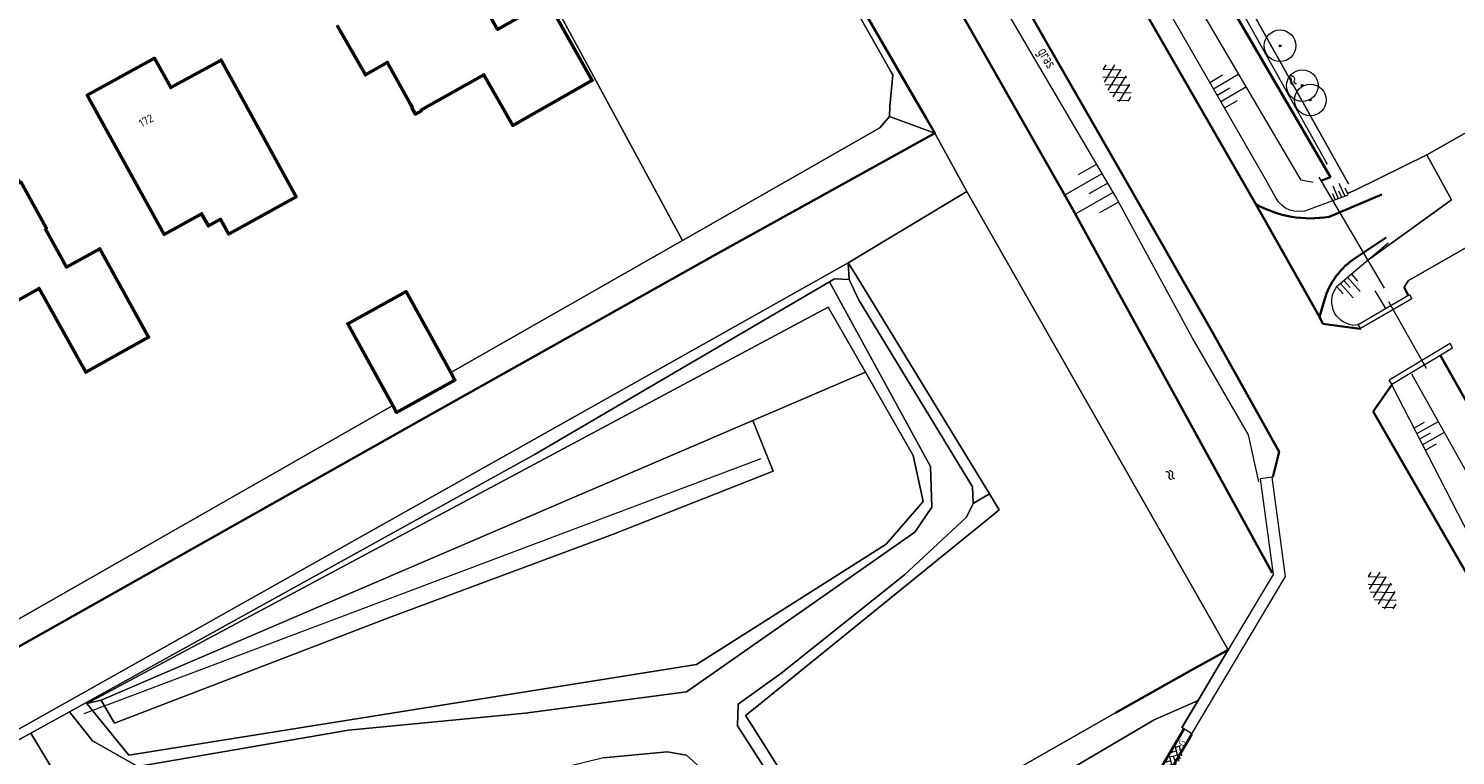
# Model space of a CAD drawing. Header units: metres. Extents: x 113441 to 115918, y 474822 to 477887.
# Tile 40 of 145: x 114567 to 114680, y 475976 to 476034. Entities that reach past the tile are written whole.
import ezdxf
from ezdxf.enums import TextEntityAlignment as Align

# ---------------------------------------------------------------- set-up
doc = ezdxf.new("R2010")
doc.units = ezdxf.units.M
doc.layers.get('0').update_dxf_attribs({"color": 252})
for name, color, linetype, lineweight in [('B-WE-GK-BESCHOEIING-G', 252, 'GK-BESCHOEIING', 35), ('B-WE-GK-KEERWAND_DAMWAND_HOUT-G', 30, 'Continuous', 18), ('B-WE-GR-BOOM-S', 90, 'Continuous', 13), ('B-WE-GR-GRAS-GV', 252, 'Continuous', 13), ('B-WE-GR-GROENVOORZIENING-GV', 252, 'Continuous', 18), ('B-WE-GW-TALUD-S', 90, 'Continuous', 18), ('B-WE-GW-TALUD_KRUIN-G', 252, 'Continuous', 18), ('B-WE-IE-TERREINAFSCHEIDING_KUNSTMATIG_HEKWERK-G', 252, 'IE-TERREINAFSCHEIDING-KUNSTMATIG', 18), ('B-WE-IE-TERREINAFSCHEIDING_KUNSTMATIG_MUUR-GV', 252, 'Continuous', 18), ('B-WE-KW-KUNSTWERK-G', 170, 'Continuous', 18), ('B-WE-KW-KUNSTWERK_DEK-GV', 252, 'Continuous', 18), ('B-WE-KW-KUNSTWERK_DUIKER-G', 252, 'Continuous', 18), ('B-WE-OG-BEBOUWING-GV', 7, 'Continuous', 50), ('B-WE-OG-BEBOUWING-T18', 7, 'Continuous', 50), ('B-WE-OG-BEBOUWING_LOODS-GV', 7, 'Continuous', 50), ('B-WE-OG-INFO-T18', 7, 'Continuous', 18), ('B-WE-OG-TERREIN_ERF-GV', 252, 'Continuous', 18), ('B-WE-OG-WATER-GV', 252, 'Continuous', 18), ('B-WE-OG-WATER-S', 130, 'Continuous', 18), ('B-WE-OG-WATER_SLOOT-G', 120, 'Continuous', 18), ('B-WE-OG-WATER_SLOOT-GV', 252, 'Continuous', 18), ('B-WE-VH-KANTVERHARDING_ASFALT-G', 60, 'Continuous', 35), ('B-WE-VH-KANTVERHARDING_BETONSTRAATSTEEN-G', 60, 'Continuous', 35), ('B-WE-VH-KANTVERHARDING_GRIND-G', 60, 'Continuous', 35), ('B-WE-VH-VERHARDING_ASFALT-S', 252, 'Continuous', 18), ('B-WE-VH-VERHARDING_BETONSTRAATSTEEN-S', 252, 'Continuous', 18), ('B-WE-VH-VERHARDING_HALFVERHARDING-GV', 252, 'Continuous', 18)]:
    doc.layers.add(name, color=color, linetype=linetype, lineweight=lineweight)
doc.layers.get('0').freeze()
doc.styles.add('NLCS-ISO', font='NLCS-ISO.ttf')
doc.styles.add('NLCS-ISO-ANNOTATIEF-T18', font='NLCS-ISO.ttf', dxfattribs={"height": 1.8})
doc.linetypes.add('GK-BESCHOEIING', pattern='A,30,-5,[1,NLCS.SHX,S=1,R=0,X=0,Y=0],-5', length=40)
doc.linetypes.add('IE-TERREINAFSCHEIDING-KUNSTMATIG', pattern='A,4,[82,NLCS.SHX,S=0.75,R=90,X=0,Y=0],4,-2', length=10)

# ---------------------------------------------------------------- blocks, each defined once
blk = doc.blocks.new('SGW-TALUD-SO')
for p, q in [((0, 0.502), (0.502, 0.502)), ((0, 0.251), (1.004, 0.251)), ((0, 0), (0.502, 0)), ((0, -0.251), (1.004, -0.251)), ((0, -0.502), (0.502, -0.502))]:
    blk.add_line(p, q)
blk = doc.blocks.new('SVH-BSS_KEIFORMAAT_KEPER_KL-SO')
for p, q in [((-3.44, -0.47), (-2.97, 0)), ((-3.31, 0.34), (-1.48, -1.48)), ((-2.52, 1.03), (-1.48, 0)), ((-2.23, -0.74), (0, 1.48)), ((-2.23, 0.74), (-1.57, 1.4)), ((-1.77, -1.77), (0, 0)), ((-0.74, 0.74), (1.48, -1.48)), ((-0.1, 1.58), (1.48, 0)), ((0.74, 0.74), (1.4, 1.4)), ((0.74, -0.74), (2.46, 0.98)), ((1.06, -1.91), (2.97, 0)), ((2.23, 0.74), (3.31, -0.34)), ((-0.74, -0.74), (0.5, -1.99)), ((-0.52, -2), (0, -1.48)), ((2.23, -0.74), (2.72, -1.24))]:
    blk.add_line(p, q)
at = {"style": 'NLCS-ISO'}
blk.add_attdef('FORMAAT', text='', height=1.8, dxfattribs=at).set_placement((-3.47, -0.23), align=Align.MIDDLE_RIGHT)
blk.add_attdef('KLEUR', text='', height=1.8, dxfattribs=at).set_placement((3.32, -0.22), align=Align.MIDDLE_LEFT)
at = {"style": 'NLCS-ISO', "flags": 1}
blk.add_attdef('FUNCTIE', text='', height=1.8, dxfattribs=at).set_placement((0.12, -3.58), align=Align.MIDDLE_CENTER)
blk = doc.blocks.new('SVH-ASFALT-SO')
at = {"ltscale": 0.1}
for p, q in [((-2.02, 1.3), (-1.1, 2.9)), ((0.22, -0.04), (-1.38, 2.73)), ((-1.15, 0.42), (0.57, 3.38)), ((1.65, -0.13), (-0.28, 3.22)), ((0, 0), (1.96, 3.4)), ((2.92, 0.07), (0.99, 3.42)), ((1.31, -0.14), (3.19, 3.13)), ((4.02, 0.57), (2.43, 3.33)), ((2.79, 0.04), (4.24, 2.55)), ((4.7, 1.8), (4.29, 2.51)), ((-1.63, 0.76), (-2.07, 1.52))]:
    blk.add_line(p, q, dxfattribs=at)
at = {"style": 'NLCS-ISO'}
blk.add_attdef('KLEUR', text='', height=1.8, dxfattribs=at).set_placement((6.35, 1.54), align=Align.MIDDLE_LEFT)
at = {"style": 'NLCS-ISO', "flags": 1}
blk.add_attdef('FUNCTIE', text='', height=1.8, dxfattribs=at).set_placement((0.87, -2.83), align=Align.MIDDLE_CENTER)
blk = doc.blocks.new('SOG-WATER-SO')
at = {"flags": 128}
for points in [[(-2.51, 0.56), (-2.43, 0.7, -0.538831), (-0.42, 0.73, 0.605168), (1.26, 0.93, -4.035705)], [(-2.88, -0.71), (-2.79, -0.57, -0.538831), (-0.79, -0.54, 0.605168), (0.89, -0.34, -4.035705)]]:
    blk.add_lwpolyline(points, format="xyb", dxfattribs=at)
blk = doc.blocks.new('SGR-BOOM_01')
at = {"ltscale": 0.1}
h = blk.add_hatch(color=256, dxfattribs=at)
edge = h.paths.add_edge_path()
edge.add_arc((0, 0), 0.15, 0, 360)
for radius in [2.5, 0.045]:
    blk.add_circle((0, 0), radius)
blk.add_circle((0, 0), 0.15, dxfattribs=at)

msp = doc.modelspace()

# ---------------------------------------------------------------- linework, layer by layer
at = {"layer": 'B-WE-GK-BESCHOEIING-G', "ltscale": 0.5, "flags": 128}
for points in [[(114665.287, 475990.594), (114649.267, 476019.81), (114630.525, 476052.801), (114620.571, 476070.735)], [(114638.687, 476025.306), (114637.968, 476026.55), (114637.005, 476028.214), (114628.369, 476043.139), (114613.379, 476069.216), (114613.025, 476069.832)], [(114669.9, 476021.85), (114660.28, 476038.37), (114658.472, 476041.612)], [(114531.186, 475976.687), (114555.576, 475989.503), (114556.634, 475990.076), (114559.96, 475985.142), (114563.394, 475983.101), (114598.376, 476002.802), (114621.349, 476015.713), (114638.687, 476025.306)], [(114669.9, 476021.85), (114669.747, 476022.113)], [(114669.151, 476021.544), (114669.9, 476021.85)], [(114676.032, 476012.51), (114675.702, 476013.167)], [(114694.255, 475980.089), (114686.379, 475993.993), (114678.564, 476007.788)], [(114659.012, 475982.966), (114659.062, 475982.994), (114661.835, 475984.513), (114661.835, 475984.513)], [(114652.929, 475979.558), (114659.012, 475982.966)]]:
    msp.add_lwpolyline(points, dxfattribs=at)
at = {"layer": 'B-WE-GK-KEERWAND_DAMWAND_HOUT-G'}
for points in [[(114672.072, 476010.204), (114676.131, 476012.567), (114676.328, 476012.23), (114672.277, 476009.894), (114672.072, 476010.204)], [(114674.754, 476005.457), (114674.74, 476005.492), (114679.518, 476008.361), (114679.342, 476008.709), (114674.543, 476005.814)], [(114674.74, 476005.492), (114674.543, 476005.814)]]:
    msp.add_lwpolyline(points, dxfattribs=at)
at = {"layer": 'B-WE-GR-GRAS-GV'}
for points in [[(114563.343, 475985.223), (114595.903, 476003.802), (114592.338, 476010.27), (114596.951, 476012.812), (114600.478, 476006.412), (114618.764, 476016.846), (114595.538, 476059.769), (114587.863, 476055.564), (114578.594, 476050.888), (114579.505, 476049.347), (114574.482, 476046.382), (114573.112, 476048.789), (114555.663, 476038.964)], [(114598.962, 476042.718), (114604.171, 476033.509), (114608.105, 476035.734), (114611.645, 476029.474), (114611.619, 476029.459), (114605.37, 476025.925), (114603.091, 476029.922), (114598.305, 476027.229), (114598.123, 476027.127), (114598.152, 476027.077), (114597.679, 476026.819), (114597.408, 476027.308), (114597.451, 476027.332), (114597.326, 476027.555), (114595.611, 476030.62), (114595.471, 476030.893), (114595.399, 476030.852), (114593.739, 476029.913), (114591.5, 476033.811)], [(114629.625, 475968.371), (114623.112, 475978.524), (114623.147, 475980.232), (114626.53, 475982.645), (114636.286, 475990.452), (114641.178, 475995), (114641.699, 475996.066), (114641.65, 475997.38), (114632.643, 476012.191), (114631.918, 476013.75), (114630.758, 476013.806), (114630.353, 476013.569), (114638.344, 475999.003), (114638.437, 475995.79), (114637.107, 475993.824), (114619.08, 475981.206), (114606.346, 475979.531), (114592.399, 475978.17), (114575.772, 475975.316), (114572.21, 475977.344), (114570.38, 475979.641), (114567.329, 475977.954), (114570.661, 475972.411)], [(114612.527, 475975.998), (114617.544, 475976.476), (114619.07, 475976.22), (114620.694, 475974.755)]]:
    msp.add_lwpolyline(points, dxfattribs=at)
for points in [[(114577.097, 476031.231), (114578.37, 476028.907), (114582.343, 476031.084), (114582.355, 476031.062), (114588.264, 476020.28), (114582.974, 476017.37), (114582.941, 476017.363), (114582.307, 476018.52), (114581.342, 476017.992), (114580.813, 476018.956), (114577.854, 476017.318), (114571.791, 476028.323)], [(114568.552, 476017.827), (114568.455, 476017.773), (114570.138, 476014.743), (114572.777, 476016.19), (114576.628, 476009.2), (114571.674, 476006.439), (114567.99, 476013.05), (114563.339, 476010.467), (114561.503, 476013.771), (114561.407, 476013.718), (114559.382, 476017.363), (114559.478, 476017.416), (114557.803, 476020.432), (114560.443, 476021.899), (114560.331, 476022.1), (114564.702, 476024.528), (114566.434, 476021.411), (114566.535, 476021.467)], [(114630.353, 476013.569), (114607.142, 475999.974), (114570.38, 475979.641), (114572.21, 475977.344), (114575.772, 475975.316), (114592.399, 475978.17), (114606.346, 475979.531), (114619.08, 475981.206), (114637.107, 475993.824), (114638.437, 475995.79), (114638.344, 475999.003)], [(114633.199, 476006.457), (114630.269, 476011.585), (114571.764, 475980.289), (114572.882, 475980.539), (114624.305, 476002.635)], [(114575.076, 475976.196), (114571.764, 475980.289), (114630.269, 476011.585), (114633.199, 476006.457), (114636.966, 475999.862), (114637.75, 475996.243), (114634.832, 475992.879), (114619.864, 475983.362)], [(114634.832, 475992.879), (114637.75, 475996.243), (114636.966, 475999.862), (114633.199, 476006.457), (114624.305, 476002.635), (114625.909, 475998.617), (114613.229, 475993.623), (114595.572, 475987.058), (114573.948, 475978.724), (114572.882, 475980.539), (114571.764, 475980.289), (114575.076, 475976.196), (114619.864, 475983.362)], [(114624.305, 476002.635), (114572.882, 475980.539), (114573.948, 475978.724), (114595.572, 475987.058), (114613.229, 475993.623), (114625.909, 475998.617)], [(114567.329, 475977.954), (114565.702, 475977.054), (114542.525, 475963.791), (114548.691, 475954.061), (114572.327, 475967.967), (114570.661, 475972.411)]]:
    msp.add_lwpolyline(points, close=True, dxfattribs=at)
at = {"layer": 'B-WE-GR-GROENVOORZIENING-GV'}
msp.add_lwpolyline([(114658.163, 475978.376), (114659.449, 475980.526), (114655.98, 475979.005), (114637.797, 475968.288), (114633.735, 475966.332), (114625.056, 475961.689), (114623.759, 475960.712), (114596.139, 475945.371), (114558.247, 475924.036), (114518.814, 475901.014), (114496.207, 475888.861), (114488.673, 475886.112), (114487.563, 475886.006), (114494.033, 475880.1), (114494.156, 475880.563), (114494.48, 475881.536)], dxfattribs=at)
at = {"layer": 'B-WE-GW-TALUD_KRUIN-G'}
for points in [[(114664.233, 475997.777), (114663.421, 476001.49), (114658.997, 476009.184), (114652.956, 476020.286), (114645.199, 476033.501), (114639.227, 476043.733), (114632.864, 476054.971), (114627.59, 476063.93), (114624.355, 476069.038), (114622.756, 476070.776), (114620.864, 476071.61), (114614.792, 476073.684, 0.1661546), (114610.382, 476073.354), (114602.815, 476069.744, 0.2666643), (114601.817, 476067.767), (114603.012, 476065.266)], [(114671.281, 476020.424), (114668.222, 476019.289, -0.4001695), (114665.57, 476020.249), (114664.764, 476021.673), (114655.069, 476038.584), (114649.886, 476048.214), (114649.836, 476048.136), (114644.472, 476057.468), (114641.073, 476064.071), (114641.627, 476067.239), (114641.621, 476067.898)], [(114671.621, 476010.158, -0.5921792), (114670.469, 476013.276), (114674.448, 476016.643)]]:
    msp.add_lwpolyline(points, format="xyb", dxfattribs=at)
for points in [[(114671.621, 476010.158), (114672.072, 476010.204)], [(114690.275, 475977.721), (114689.043, 475979.209), (114681.855, 475991.625), (114674.754, 476005.457)], [(114624.305, 476002.635), (114625.909, 475998.617), (114613.229, 475993.623), (114595.572, 475987.058), (114573.948, 475978.724), (114572.882, 475980.539)], [(114572.882, 475980.539), (114624.305, 476002.635)]]:
    msp.add_lwpolyline(points, dxfattribs=at)
at = {"layer": 'B-WE-IE-TERREINAFSCHEIDING_KUNSTMATIG_HEKWERK-G'}
msp.add_line((114669.662, 476022.846), (114645.042, 476066.877), dxfattribs=at)
msp.add_lwpolyline([(114571.535, 475979.493), (114624.97, 475999.621)], dxfattribs=at)
at = {"layer": 'B-WE-IE-TERREINAFSCHEIDING_KUNSTMATIG_MUUR-GV'}
for points in [[(114661.835, 475984.513), (114661.835, 475984.513), (114660.784, 475982.757), (114659.449, 475980.526), (114658.163, 475978.376)], [(114661.886, 475984.598), (114661.835, 475984.513), (114661.835, 475984.513)]]:
    msp.add_lwpolyline(points, dxfattribs=at)
at = {"layer": 'B-WE-KW-KUNSTWERK-G'}
for points in [[(114658.959, 475977.893), (114658.173, 475978.385), (114665.393, 475990.474), (114664.376, 475998.017)], [(114658.959, 475977.893), (114666.348, 475990.315), (114665.287, 475998.148), (114664.376, 475998.017)]]:
    msp.add_lwpolyline(points, dxfattribs=at)
at = {"layer": 'B-WE-KW-KUNSTWERK_DEK-GV'}
msp.add_lwpolyline([(114661.886, 475984.598), (114661.835, 475984.513), (114661.835, 475984.513)], dxfattribs=at)
at = {"layer": 'B-WE-KW-KUNSTWERK_DUIKER-G'}
for points in [[(114668.982, 476021.831), (114674.136, 476013.07)], [(114674.478, 476012.023), (114677.453, 476006.763)]]:
    msp.add_lwpolyline(points, dxfattribs=at)
at = {"layer": 'B-WE-OG-BEBOUWING-GV'}
msp.add_lwpolyline([(114591.5, 476033.811), (114593.739, 476029.913), (114595.399, 476030.852), (114595.471, 476030.893), (114595.611, 476030.62), (114597.326, 476027.555), (114597.451, 476027.332), (114597.408, 476027.308), (114597.679, 476026.819), (114598.152, 476027.077), (114598.123, 476027.127), (114598.305, 476027.229), (114603.091, 476029.922), (114605.37, 476025.925), (114611.619, 476029.459), (114611.645, 476029.474), (114608.105, 476035.734), (114604.171, 476033.509), (114598.962, 476042.718)], dxfattribs=at)
for points in [[(114582.974, 476017.37), (114588.264, 476020.28), (114582.355, 476031.062), (114582.343, 476031.084), (114578.37, 476028.907), (114577.097, 476031.231), (114571.791, 476028.323), (114577.854, 476017.318), (114580.813, 476018.956), (114581.342, 476017.992), (114582.307, 476018.52), (114582.941, 476017.363)], [(114568.455, 476017.773), (114568.552, 476017.827), (114566.535, 476021.467), (114566.434, 476021.411), (114564.702, 476024.528), (114560.331, 476022.1), (114560.443, 476021.899), (114557.803, 476020.432), (114559.478, 476017.416), (114559.382, 476017.363), (114561.407, 476013.718), (114561.503, 476013.771), (114563.339, 476010.467), (114567.99, 476013.05), (114571.674, 476006.439), (114576.628, 476009.2), (114572.777, 476016.19), (114570.138, 476014.743)]]:
    msp.add_lwpolyline(points, close=True, dxfattribs=at)
at = {"layer": 'B-WE-OG-BEBOUWING_LOODS-GV'}
msp.add_lwpolyline([(114595.903, 476003.802), (114596.194, 476003.273), (114600.807, 476005.815), (114600.478, 476006.412), (114596.951, 476012.812), (114592.338, 476010.27)], close=True, dxfattribs=at)
at = {"layer": 'B-WE-OG-TERREIN_ERF-GV'}
for points in [[(114671.286, 476020.577), (114671.85, 476020.82), (114677.494, 476023.608), (114723.464, 476049.691), (114711.87, 476069.85), (114708.33, 476075.99), (114703.852, 476073.402), (114702.926, 476075.006), (114683.6, 476108.45), (114679.766, 476106.788), (114679.661, 476106.962), (114662.002, 476097.179), (114643.915, 476086.655), (114638.493, 476082.836), (114637.987, 476081.757), (114638.295, 476080.452), (114644.084, 476069.381), (114657.217, 476046.586), (114659.653, 476042.217), (114671.309, 476021.308)], [(114675.702, 476013.167), (114676.047, 476013.689), (114713.073, 476034.821), (114724.035, 476015.484), (114734.897, 475996.324), (114745.879, 475976.951), (114741.624, 475974.616), (114755.622, 475949.542), (114806.899, 475978.017), (114803.965, 475982.893), (114794.46, 476000), (114785.466, 476015.459), (114763.25, 476054.955), (114747.362, 476083.539), (114744.67, 476088.229), (114727.214, 476078.279), (114740.63, 476054.41), (114741.531, 476052.808), (114726.57, 476044.29), (114723.464, 476049.691), (114677.494, 476023.608), (114679.449, 476020.047), (114673.29, 476015.6), (114672.885, 476015.32)], [(114678.564, 476007.788), (114686.379, 475993.993), (114724.035, 476015.484), (114713.073, 476034.821), (114676.047, 476013.689), (114675.702, 476013.167), (114676.032, 476012.51)]]:
    msp.add_lwpolyline(points, dxfattribs=at)
msp.add_lwpolyline([(114635.354, 476029.928), (114635.211, 476030.176), (114625.534, 476047.29), (114613.489, 476067.259), (114612.556, 476068.17), (114611.811, 476068.394), (114610.711, 476068.081), (114603.927, 476064.364), (114604.771, 476062.791), (114600.796, 476060.658), (114599.97, 476062.197), (114595.538, 476059.769), (114618.764, 476016.846), (114634.327, 476025.727), (114635.09, 476026.633), (114635.112, 476027.406)], close=True, dxfattribs=at)
at = {"layer": 'B-WE-OG-WATER-GV'}
for points in [[(114669.151, 476021.544), (114669.9, 476021.85), (114660.28, 476038.37), (114658.472, 476041.612), (114636.74, 476080.59), (114635.208, 476079.99)], [(114613.105, 476070.61), (114613.025, 476069.832), (114613.379, 476069.216), (114628.369, 476043.139), (114637.005, 476028.214), (114637.968, 476026.55), (114638.687, 476025.306), (114641.214, 476020.712), (114661.835, 475984.513), (114661.835, 475984.513)], [(114676.032, 476012.51), (114675.702, 476013.167)], [(114693.305, 475979.544), (114694.255, 475980.089), (114686.379, 475993.993), (114678.564, 476007.788)]]:
    msp.add_lwpolyline(points, dxfattribs=at)
for points in [[(114631.848, 476015.078), (114641.214, 476020.712), (114638.687, 476025.306), (114621.349, 476015.713), (114598.376, 476002.802), (114563.394, 475983.101), (114559.96, 475985.142), (114556.634, 475990.076), (114555.576, 475989.503), (114531.186, 475976.687), (114501.81, 475959.706), (114505.285, 475953.404), (114505.797, 475952.069), (114485.289, 475940.804), (114484.8, 475940.178), (114484.901, 475939.504), (114490.644, 475929.531), (114494.693, 475931.815), (114495.09, 475932.039), (114492.387, 475937.065), (114509.164, 475946.478), (114566.882, 475978.551)], [(114641.214, 476020.712), (114631.848, 476015.078), (114632.465, 476014.068), (114642.988, 475996.835), (114643.468, 475996.048), (114643.756, 475995.577), (114643.276, 475995.188), (114624.627, 475980.06), (114623.746, 475979.345), (114624.185, 475978.647), (114630.667, 475968.334), (114631.355, 475967.24), (114633.183, 475968.284), (114652.929, 475979.558), (114659.012, 475982.966), (114659.062, 475982.994), (114661.835, 475984.513)]]:
    msp.add_lwpolyline(points, close=True, dxfattribs=at)
at = {"layer": 'B-WE-OG-WATER_SLOOT-G'}
for points in [[(114668.527, 476021.412), (114667.597, 476021.607), (114655.949, 476041.39), (114644.162, 476062.631), (114643.273, 476065.357), (114641.621, 476067.898)], [(114674.241, 476011.515), (114673.414, 476012.863)], [(114692.561, 475979.387), (114691.627, 475979.595), (114685.477, 475989.919), (114676.312, 476006.278)]]:
    msp.add_lwpolyline(points, dxfattribs=at)
at = {"layer": 'B-WE-OG-WATER_SLOOT-GV'}
for points in [[(114671.309, 476021.308), (114659.653, 476042.217), (114657.217, 476046.586), (114644.084, 476069.381), (114638.295, 476080.452), (114636.74, 476080.59), (114658.472, 476041.612), (114660.28, 476038.37), (114669.9, 476021.85), (114669.151, 476021.544)], [(114630.667, 475968.334), (114624.185, 475978.647), (114623.746, 475979.345), (114624.627, 475980.06), (114643.276, 475995.188), (114643.756, 475995.577), (114643.468, 475996.048), (114642.988, 475996.835), (114641.699, 475996.066), (114641.178, 475995), (114636.286, 475990.452), (114626.53, 475982.645), (114623.147, 475980.232), (114623.112, 475978.524), (114629.625, 475968.371)], [(114637.797, 475968.288), (114655.98, 475979.005), (114659.449, 475980.526), (114660.784, 475982.757), (114661.835, 475984.513), (114659.062, 475982.994), (114659.012, 475982.966), (114652.929, 475979.558), (114633.183, 475968.284)], [(114488.673, 475886.112), (114496.207, 475888.861), (114518.814, 475901.014), (114558.247, 475924.036), (114596.139, 475945.371), (114623.759, 475960.712), (114625.056, 475961.689), (114624.958, 475962.847), (114623.171, 475968.975), (114621.518, 475973.404), (114620.694, 475974.755), (114619.07, 475976.22), (114617.544, 475976.476), (114612.527, 475975.998), (114596.336, 475972.018), (114579.727, 475968.339), (114575.243, 475966.84), (114572.61, 475965.684), (114567.177, 475962.518), (114548.902, 475949.814), (114530.45, 475936.926), (114510.45, 475922.747), (114487.139, 475906.343)]]:
    msp.add_lwpolyline(points, dxfattribs=at)
for points in [[(114613.379, 476069.216), (114613.025, 476069.832), (114612.556, 476068.17), (114613.489, 476067.259), (114625.534, 476047.29), (114635.211, 476030.176), (114635.354, 476029.928), (114635.112, 476027.406), (114635.09, 476026.633), (114638.687, 476025.306), (114637.968, 476026.55), (114637.005, 476028.214), (114628.369, 476043.139)], [(114638.687, 476025.306), (114635.09, 476026.633), (114634.327, 476025.727), (114618.764, 476016.846), (114600.478, 476006.412), (114600.807, 476005.815), (114596.194, 476003.273), (114595.903, 476003.802), (114563.343, 475985.223), (114563.394, 475983.101), (114598.376, 476002.802), (114621.349, 476015.713)], [(114607.142, 475999.974), (114630.353, 476013.569), (114630.758, 476013.806), (114631.918, 476013.75), (114631.848, 476015.078), (114566.882, 475978.551), (114509.164, 475946.478), (114492.387, 475937.065), (114495.09, 475932.039), (114496.396, 475932.757), (114494.564, 475935.99), (114494.163, 475936.781), (114494.434, 475937.431), (114498.133, 475939.534), (114536.672, 475960.442), (114537.564, 475960.953), (114542.525, 475963.791), (114565.702, 475977.054), (114567.329, 475977.954), (114570.38, 475979.641)], [(114632.465, 476014.068), (114631.848, 476015.078), (114631.918, 476013.75), (114632.643, 476012.191), (114641.65, 475997.38), (114641.699, 475996.066), (114642.988, 475996.835)]]:
    msp.add_lwpolyline(points, close=True, dxfattribs=at)
at = {"layer": 'B-WE-VH-KANTVERHARDING_ASFALT-G'}
for points in [[(114669.307, 476010.269), (114669.022, 476010.816), (114664.019, 476019.714), (114653.645, 476037.742), (114648.639, 476046.493), (114643.175, 476056.257), (114639.473, 476063.146), (114636.476, 476068.692), (114636.6, 476068.782), (114633.587, 476074, -0.1716389), (114632.955, 476079.395), (114634.84, 476084.929, -0.1014753), (114636, 476086.898), (114638.813, 476089.45), (114639.593, 476090.095), (114643.245, 476092.821), (114645, 476094.017), (114653.126, 476099.579), (114657.153, 476102.057), (114674.205, 476111.686)], [(114665.34, 475998.153), (114665.84, 476000.15), (114660.544, 476009.693), (114653.458, 476022.071), (114647.449, 476032.512), (114640.299, 476045.158), (114634.029, 476055.657), (114629.717, 476062.862), (114628.812, 476064.507), (114628.648, 476064.434), (114626.058, 476068.685, 0.1330556), (114621.06, 476072.436), (114616.355, 476074.147, 0.2144648), (114610.132, 476074.015), (114601.673, 476070.396), (114601.311, 476070.297), (114600.208, 476069.729), (114596.346, 476067.803), (114587.899, 476063.526), (114577.181, 476057.475)]]:
    msp.add_lwpolyline(points, format="xyb", dxfattribs=at)
for points in [[(114673.255, 476003.338), (114674.754, 476005.457)], [(114688.17, 475977.43), (114680.861, 475990.153), (114673.255, 476003.338)], [(114644.335, 475968.228), (114650.63, 475971.78), (114656.416, 475974.988), (114656.524, 475974.869), (114657.558, 475975.51), (114658.951, 475977.863)]]:
    msp.add_lwpolyline(points, dxfattribs=at)
at = {"layer": 'B-WE-VH-KANTVERHARDING_BETONSTRAATSTEEN-G'}
msp.add_lwpolyline([(114656.416, 475974.988), (114658.314, 475978.248)], dxfattribs=at)
at = {"layer": 'B-WE-VH-KANTVERHARDING_GRIND-G'}
for points in [[(114664.019, 476019.714, 0.1739801), (114669.786, 476018.714), (114673.963, 476020.462)], [(114669.022, 476010.816), (114669.345, 476011.89, -0.179158), (114671.685, 476015.335), (114674.288, 476017.067)]]:
    msp.add_lwpolyline(points, format="xyb", dxfattribs=at)
msp.add_lwpolyline([(114672.277, 476009.894), (114672.247, 476009.855), (114669.307, 476010.269)], dxfattribs=at)
at = {"layer": 'B-WE-VH-VERHARDING_HALFVERHARDING-GV'}
msp.add_lwpolyline([(114672.885, 476015.32), (114673.29, 476015.6), (114679.449, 476020.047), (114677.494, 476023.608), (114671.85, 476020.82), (114671.286, 476020.577)], dxfattribs=at)

# ---------------------------------------------------------------- block references
at = {"layer": 'B-WE-GR-BOOM-S', "xscale": 0.5, "yscale": 0.5}
for p in [(114665.916, 476032.209), (114667.673, 476029.067), (114668.308, 476027.932)]:
    msp.add_blockref('SGR-BOOM_01', p, dxfattribs=at)
at = {"layer": 'B-WE-GW-TALUD-S'}
for p, xscale, yscale, zscale, rotation in [((114660.958, 476028.311), 2.318995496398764, 2.318995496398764, 2.318995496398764, 30.48813988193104), ((114652.32, 476021.37), 3.424410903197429, 3.424410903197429, 3.424410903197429, 209.6009387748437), ((114670.789, 476020.242), 1.078675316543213, 1.078675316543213, 1.078675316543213, 114.0632333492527), ((114670.962, 476013.694), 1.501259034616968, 1.501259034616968, 1.501259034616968, 311.8478913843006), ((114676.954, 476001.171), 1.936155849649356, 1.936155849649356, 1.936155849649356, 29.2598306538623)]:
    msp.add_blockref('SGW-TALUD-SO', p, dxfattribs=dict(at, xscale=xscale, yscale=yscale, zscale=zscale, rotation=rotation))
at = {"layer": 'B-WE-OG-WATER-S', "xscale": 0.2, "yscale": 0.2, "zscale": 0.2, "rotation": 299.6579608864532}
for p in [(114666.942, 476029.354), (114657.326, 475998.184)]:
    msp.add_blockref('SOG-WATER-SO', p, dxfattribs=at)
at = {"layer": 'B-WE-VH-VERHARDING_ASFALT-S', "xscale": 0.4999999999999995, "yscale": 0.4999999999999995, "zscale": 0.4999999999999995, "rotation": 118.4298398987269}
for p in [(114654.072, 476029.073), (114675.002, 475989.03)]:
    msp.add_blockref('SVH-ASFALT-SO', p, dxfattribs=at)
at = {"layer": 'B-WE-VH-VERHARDING_BETONSTRAATSTEEN-S', "xscale": 0.3, "yscale": 0.3, "zscale": 0.3, "rotation": 59.79077126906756}
msp.add_blockref('SVH-BSS_KEIFORMAAT_KEPER_KL-SO', (114657.523, 475976.162), dxfattribs=at).add_auto_attribs({'FORMAAT': 'KF', 'KLEUR': 'G'})

# ---------------------------------------------------------------- texts
at = {"layer": 'B-WE-OG-BEBOUWING-T18', "style": 'NLCS-ISO-ANNOTATIEF-T18'}
msp.add_text('172', height=0.64, rotation=28.7, dxfattribs=at).set_placement((114576.433, 476026.306), align=Align.MIDDLE)
at = {"layer": 'B-WE-OG-INFO-T18', "style": 'NLCS-ISO', "width": 0.711111}
msp.add_text('gras', height=0.9, rotation=300.6, dxfattribs=at).set_placement((114646.753, 476031.757))

doc.saveas('drawing.dxf')
